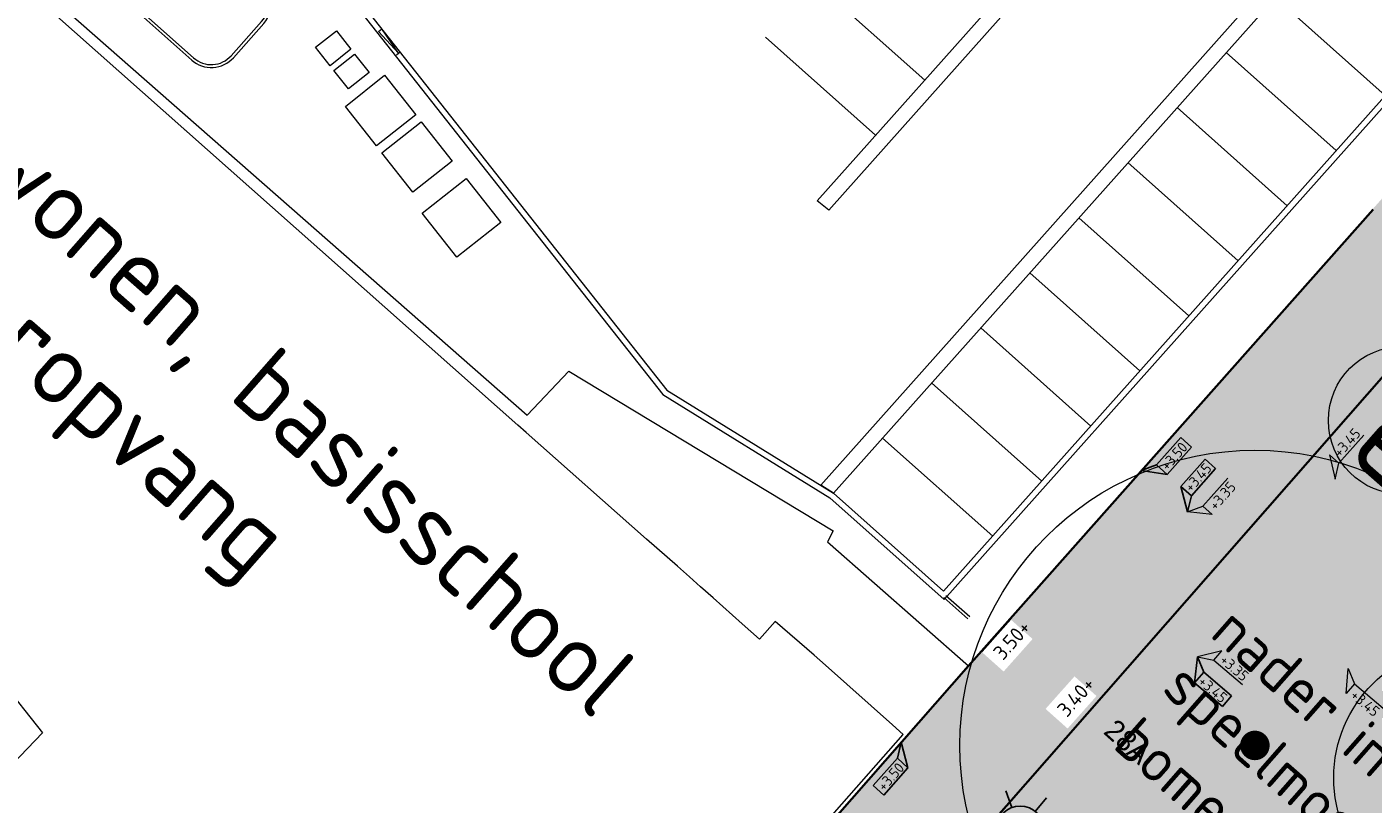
# Model space of a CAD drawing. Header units: millimetres. Extents: x 37131378 to 37737458, y 18584386 to 19114224.
# Tile 59 of 86: x 37588051 to 37633679, y 18891421 to 18917749. Entities that reach past the tile are written whole.
import ezdxf
from ezdxf.enums import TextEntityAlignment as Align

# ---------------------------------------------------------------- set-up
doc = ezdxf.new("R2010")
doc.units = ezdxf.units.MM
doc.header["$LTSCALE"] = 50
doc.linetypes.add('DASHED2', pattern=[0.375, 0.25, -0.125])
doc.linetypes.add('VH-OPSLUITBAND_100X200', pattern=[16, 8, -2, 4, -2])
for name, color, linetype, lineweight in [('B-BH-OG-TOPOGRAFIE_STRAATNAAM-T35', 50, 'Continuous', 35), ('Bandenlijnen nieuwe situatie', 7, 'Continuous', 13), ('Benaderbaarheid boom Bovengrands + 1m', 7, 'Continuous', 5), ('N-WE-OG-HOOGTELIJN-G', 7, 'DASHED2', 20), ('N-WE-VH-KANTOPSLUITING_OPSLUITBAND_100X200-G', 150, 'VH-OPSLUITBAND_100X200', 35), ('N-XX-AL-HOOGTELABEL-SN', 7, 'Continuous', 18), ('Nieuwe inrichting Stout', 7, 'Continuous', 13), ('pand', 7, 'Continuous', 0), ('X-XX-AL-HOOGTELABEL-S', 7, 'Continuous', 25), ('X-XX-AL-LICHTMASTEN-PRESENTATIETEKENING', 7, 'Continuous', 25)]:
    doc.layers.add(name, color=color, linetype=linetype, lineweight=lineweight)
doc.layers.add('Contourlijn grasveld', color=96, linetype='Continuous')
for name, color, linetype, lineweight, true_color in [('N-GV-BOMEN DERDE SOORT DIAMETER 5M-S', 7, 'Continuous', 18, 0xff870f), ('N-GV-BOMEN EERSTE SOORT DIAMETER 20M-S', 7, 'Continuous', 18, 0x4f9e00), ('N-WE-OG-TROTTOIR-SBS-DF-PAVIONA-V', 7, 'Continuous', 0, 0xbc7967), ('N01-WE-GR-GRAS_GAZON-V', 7, 'Continuous', 18, 0xc5d986)]:
    doc.layers.add(name, color=color, linetype=linetype, lineweight=lineweight, true_color=true_color)
doc.layers.add('nummer', color=7, linetype='Continuous', true_color=0xff0505)
doc.styles.add('NLCS-ISO', font='txt')
doc.styles.add('NLCS-ISO-M200-T18', font='txt', dxfattribs={"height": 0.36})
doc.styles.add('NLCS-ISO-MM1-T25', font='txt', dxfattribs={"height": 2.5})

# ---------------------------------------------------------------- blocks, each defined once
blk = doc.blocks.new('BOOM EERSTE SOORT')
at = {"layer": 'N-GV-BOMEN EERSTE SOORT DIAMETER 20M-S', "const_width": 0.5}
blk.add_lwpolyline([(-0.187, -0.166, 1), (0.187, 0.166, 1)], format="xyb", close=True, dxfattribs=at)
at = {"layer": 'N-GV-BOMEN EERSTE SOORT DIAMETER 20M-S'}
blk.add_circle((0, 0), 10, dxfattribs=at)
blk = doc.blocks.new('boom derde 200rt')
at = {"layer": 'N-GV-BOMEN DERDE SOORT DIAMETER 5M-S', "const_width": 0.5}
blk.add_lwpolyline([(-0.187, -0.166, 1), (0.187, 0.166, 1)], format="xyb", close=True, dxfattribs=at)
at = {"layer": 'N-GV-BOMEN DERDE SOORT DIAMETER 5M-S'}
blk.add_circle((0, 0), 2.5, dxfattribs=at)
blk = doc.blocks.new('SAL-HOOGTELABEL_01-SO')
for p, q in [((-2.46, 1.31), (-2.46, 3.44)), ((-2.46, 3.44), (0, 0)), ((-2.46, 1.31), (-8.84, 1.31)), ((0, 0), (-2.46, 1.31))]:
    blk.add_line(p, q)
blk.add_solid([(-2.46, 3.44), (-2.46, 1.31), (0, 0)])
at = {"style": 'NLCS-ISO'}
blk.add_attdef('...', text='', height=1.8, dxfattribs=at).set_placement((-5.96, 2.61), align=Align.MIDDLE)
blk = doc.blocks.new('N-SAL-HOOGTELABEL_KANTOPSLUITING_03-SO')
for p, q in [((0, 0), (-2.46, -1.31)), ((-2.46, -3.71), (0, 0)), ((-8.66, -1.31), (-8.66, -3.71)), ((-2.46, -1.31), (-8.66, -1.31)), ((-2.46, -3.71), (-2.46, -1.31)), ((-8.66, -3.71), (-2.46, -3.71))]:
    blk.add_line(p, q)
blk.add_solid([(-2.46, -1.31), (0, 0), (-2.46, -3.71)])
at = {"style": 'NLCS-ISO'}
blk.add_attdef('...', text='', height=1.8, dxfattribs=at).set_placement((-5.54, -2.55), align=Align.MIDDLE)
blk = doc.blocks.new('LICHTMAST NIEUW EN BESTAAND PRESENTATIE')
at = {"layer": 'X-XX-AL-LICHTMASTEN-PRESENTATIETEKENING', "true_color": 0xffff47}
h = blk.add_hatch(color=51, dxfattribs=at)
h.dxf.hatch_style = 1
edge = h.paths.add_edge_path()
edge.add_arc((0, 0), 0.4, 0, 360)
at = {"layer": 'X-XX-AL-LICHTMASTEN-PRESENTATIETEKENING'}
for p, q in [((0, 0.4), (0, 0.7)), ((-0.606, 0.35), (-0.346, 0.2)), ((0.346, 0.2), (0.606, 0.35)), ((-0.606, -0.35), (-0.346, -0.2)), ((0.346, -0.2), (0.606, -0.35)), ((0, -0.7), (0, -0.4))]:
    blk.add_line(p, q, dxfattribs=at)
blk.add_circle((0, 0), 0.4, dxfattribs=at)

msp = doc.modelspace()

# ---------------------------------------------------------------- hatches: boundary and pattern name
at = {"layer": 'N-WE-OG-TROTTOIR-SBS-DF-PAVIONA-V'}
h = msp.add_hatch(color=256, dxfattribs=at)
h.dxf.hatch_style = 1
edge = h.paths.add_edge_path()
edge.add_line((37622642.5958, 18854440.8486), (37622775.5592, 18854590.1956))
edge.add_line((37622775.5592, 18854590.1956), (37622850.3878, 18854523.6044))
edge.add_line((37622850.3878, 18854523.6044), (37627830.8877, 18860115.6633))
edge.add_line((37627830.8877, 18860115.6633), (37626274.1493, 18861525.4043))
edge.add_line((37626274.1493, 18861525.4043), (37618259.3392, 18852526.4756))
edge.add_line((37618259.3392, 18852526.4756), (37600829.3837, 18868079.0122))
edge.add_line((37600829.3837, 18868079.0122), (37643047.2213, 18916205.1405))
edge.add_line((37643047.2213, 18916205.1405), (37660866.7082, 18900365.4978))
edge.add_line((37660866.7082, 18900365.4978), (37626274.1493, 18861525.4043))
edge.add_line((37626274.1493, 18861525.4043), (37627830.8877, 18860115.6633))
edge.add_line((37627830.8877, 18860115.6633), (37662760.002, 18899333.8031))
edge.add_line((37662760.002, 18899333.8031), (37666489.7182, 18896003.8075))
edge.add_line((37666489.7182, 18896003.8075), (37666828.9488, 18896379.4104))
edge.add_line((37666828.9488, 18896379.4104), (37666894.5079, 18896458.2566))
edge.add_arc((37662372.0648, 18900463.3881), 6040.9908, 318.47150174, 324.27487753)
edge.add_arc((37662417.2694, 18900450.3147), 5996.6798, 324.12409168, 408.38050273)
edge.add_line((37666400.148, 18904933.2653), (37663086.049, 18901202.8578))
edge.add_line((37663086.049, 18901202.8578), (37644427.7689, 18917778.8984))
edge.add_line((37644427.7689, 18917778.8984), (37647388.8337, 18921154.3579))
edge.add_line((37647388.8337, 18921154.3579), (37647718.4982, 18921530.1582))
edge.add_line((37647718.4982, 18921530.1582), (37641655.5396, 18926914.5968))
edge.add_arc((37639676.4746, 18924676.3745), 2987.6977, 48.51647086, 123.81231629)
edge.add_line((37638013.8978, 18927158.7475), (37643352.1077, 18922440.1341))
edge.add_arc((41492176.5711, 15480637.5675), 5163279.448, 138.1953978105, 138.9641178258)
edge.add_line((37597522.2806, 18870493.4074), (37592206.0849, 18864416.7903))
edge.add_line((37592206.0849, 18864416.7903), (37595141.8741, 18861595.5479))
edge.add_line((37595141.8741, 18861595.5479), (37599510.427, 18866575.4703))
edge.add_line((37599510.427, 18866575.4703), (37613354.534, 18854222.5424))
edge.add_line((37613354.534, 18854222.5424), (37613549.8025, 18854182.3283))
edge.add_line((37613549.8025, 18854182.3283), (37622293.3244, 18846380.5903))
edge.add_line((37622293.3244, 18846380.5903), (37626769.4891, 18842386.5632))
edge.add_line((37626769.4891, 18842386.5632), (37628031.856, 18843806.5856))
edge.add_line((37628031.856, 18843806.5856), (37623556.8688, 18847799.5544))
edge.add_line((37623556.8688, 18847799.5544), (37619751.5687, 18851194.9774))
edge.add_line((37619751.5687, 18851194.9774), (37622642.5958, 18854440.8486))
at = {"layer": 'N01-WE-GR-GRAS_GAZON-V'}
h = msp.add_hatch(color=256, dxfattribs=at)
h.dxf.hatch_style = 1
h.paths.add_polyline_path([(37603680.6626, 18871329.1135), (37621149.0768, 18855771.037), (37660866.7082, 18900365.4978), (37643047.2186, 18916205.143)])

# ---------------------------------------------------------------- linework, layer by layer
at = {"layer": 'Bandenlijnen nieuwe situatie', "flags": 128}
msp.add_lwpolyline([(37584033.3512, 18923003.2995), (37605005.3551, 18904597.7026), (37606414.7914, 18906083.5812), (37615374.2951, 18900672.3009), (37615181.2724, 18900305.3507), (37619964.5205, 18896109.3271)], dxfattribs=at)
at = {"layer": 'Benaderbaarheid boom Bovengrands + 1m'}
msp.add_circle((37636847.2979, 18892312.4097, 3131), 4500, dxfattribs=at)
at = {"layer": 'Nieuwe inrichting Stout'}
for points in [[(37617068.9946, 18941736.5269), (37615206.6275, 18939625.0613, -0.4137720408), (37614783.3638, 18939601.0501), (37611274.7091, 18942728.2441), (37594374.5546, 18923766.5781), (37598107.166, 18920439.776), (37597865.76, 18920168.9229), (37609606.6233, 18905297.0792), (37615269.1535, 18901794.7772), (37619138.0424, 18898346.5137), (37639364.999, 18921040.7911), (37635858.6519, 18924165.9283, -0.4160198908), (37635835.5378, 18924590.8696), (37636099.1693, 18924883.3619)], [(37617218.9865, 18941604.2302), (37615356.2331, 18939492.3266, -0.4142135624), (37614650.2918, 18939451.7457), (37611290.9415, 18942445.8675), (37594656.9311, 18923782.8104), (37598389.5425, 18920456.0084), (37598126.7252, 18920161.1321), (37609741.7784, 18905448.6488), (37615389.1986, 18901955.6923), (37619121.81, 18898628.8902), (37639082.6224, 18921024.5587), (37635725.5798, 18924016.6239, -0.4160198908), (37635687.0563, 18924724.8594), (37635950.6086, 18925017.2638)]]:
    msp.add_lwpolyline(points, format="xyb", dxfattribs=at)
for points in [[(37614840.7448, 18911856.375), (37628462.8025, 18927140.9305), (37628836.0636, 18926808.2503), (37615229.4432, 18911541.8696)], [(37614957.9204, 18902222.4399), (37635309.4232, 18925057.3083), (37635687.0563, 18924724.8594), (37615389.1986, 18901955.6923)]]:
    msp.add_lwpolyline(points, close=True, dxfattribs=at)
at = {"layer": 'Nieuwe inrichting Stout', "flags": 128}
for points in [[(37588154.1683, 18921511.1271), (37593635.8585, 18916625.4061, 0.4142135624), (37595047.7411, 18916706.568), (37596080.507, 18917865.3125, 0.4703924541), (37595848.1582, 18919388.3591), (37589065.624, 18923454.4138)], [(37588220.7044, 18921585.7794), (37593702.3945, 18916700.0583, 0.4142135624), (37594973.0889, 18916773.104), (37596005.8548, 18917931.8485, 0.4703924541), (37595796.7408, 18919302.5905), (37589014.2067, 18923368.6452)]]:
    msp.add_lwpolyline(points, format="xyb", dxfattribs=at)
at = {"layer": 'Nieuwe inrichting Stout'}
for points in [[(37618480.5478, 18915944.7438), (37614747.9364, 18919271.5458)], [(37634092.4193, 18915425.6416), (37630359.8079, 18918752.4437)], [(37599962.2259, 18917594.1733), (37600079.9114, 18917687.0824)], [(37599962.6255, 18917594.4887), (37600640.7108, 18916855.7434), (37600079.9114, 18917687.0824)], [(37616817.1468, 18914078.438), (37613084.5353, 18917405.2401)], [(37600581.868, 18916809.2888), (37600699.5535, 18916902.1979)], [(37632429.0183, 18913559.3359), (37628696.4069, 18916886.138)], [(37629102.2162, 18909826.7245), (37625369.6048, 18913153.5266)], [(37627438.8152, 18907960.4188), (37623706.2038, 18911287.2209)], [(37625775.4142, 18906094.1131), (37622042.8027, 18909420.9151)], [(37624112.0131, 18904227.8074), (37620379.4017, 18907554.6094)], [(37622448.6121, 18902361.5017), (37618716.0007, 18905688.3037)], [(37620785.2111, 18900495.196), (37617052.5996, 18903821.998)]]:
    msp.add_lwpolyline(points, dxfattribs=at)
at = {"layer": 'Nieuwe inrichting Stout', "flags": 128}
for points in [[(37598538.5591, 18917617.3125), (37599031.4286, 18916990.4915), (37598325.755, 18916434.3696), (37597830.2716, 18917063.098)], [(37599158.1465, 18916830.3976), (37599651.016, 18916203.5765), (37598945.3424, 18915647.4547), (37598449.8589, 18916276.183)], [(37600176.2835, 18916110.7573), (37601230.4271, 18914776.0546), (37599896.7246, 18913720.6446), (37598844.5118, 18915058.9184)], [(37601413.8901, 18914539.6955), (37602468.0336, 18913204.9927), (37601134.3311, 18912149.5827), (37600082.1183, 18913487.8565)], [(37602933.5432, 18912614.8724), (37604109.7639, 18911124.7917), (37602620.7741, 18909946.8222), (37601446.4842, 18911440.4739)]]:
    msp.add_lwpolyline(points, close=True, dxfattribs=at)
at = {"layer": 'Nieuwe inrichting Stout', "lineweight": 15}
msp.add_lwpolyline([(37630765.6173, 18911693.0302), (37627033.0058, 18915019.8323)], dxfattribs=at)
at = {"layer": 'Nieuwe inrichting Stout', "flags": 128}
for points in [[(37619200.5203, 18898491.7601), (37620006.7644, 18897773.1708)], [(37619133.9843, 18898417.1078), (37619940.2284, 18897698.5186)]]:
    msp.add_lwpolyline(points, dxfattribs=at)
at = {"layer": 'pand', "color": 1, "flags": 128}
for points in [[(37611757.6937, 18886984.3389), (37617745.6937, 18893772.3389), (37617389.6937, 18894105.3389), (37615121.6937, 18896121.3389), (37614734.6937, 18896465.3389), (37613407.6937, 18897608.3389), (37612886.6937, 18897009.3389), (37612296.6937, 18897531.3389), (37611311.6937, 18898403.3389), (37610885.6937, 18898779.3389), (37610506.6937, 18899115.3389), (37610098.6937, 18899476.3389), (37609055.6937, 18900399.3389), (37604975.6937, 18904008.3389), (37604693.6937, 18904258.3389), (37583646.6937, 18922919.3389)], [(37585741.6937, 18897405.3389), (37588578.6937, 18893831.3389), (37587038.6937, 18892238.3389)]]:
    msp.add_lwpolyline(points, dxfattribs=at)

# ---------------------------------------------------------------- block references
at = {"layer": 'N-GV-BOMEN DERDE SOORT DIAMETER 5M-S', "xscale": 999.9999999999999, "yscale": 999.9999999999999, "zscale": 999.9999999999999, "rotation": 318.3104474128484}
msp.add_blockref('boom derde 200rt', (37634663.9446, 18904417.2149), dxfattribs=at)
at = {"layer": 'N-GV-BOMEN EERSTE SOORT DIAMETER 20M-S', "xscale": 999.9999999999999, "yscale": 999.9999999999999, "zscale": 999.9999999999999, "rotation": 318.3104474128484}
msp.add_blockref('BOOM EERSTE SOORT', (37629673.2651, 18893407.7001), dxfattribs=at)
at = {"layer": 'N-XX-AL-HOOGTELABEL-SN'}
ref = msp.add_blockref('SAL-HOOGTELABEL_01-SO', (37632389.2175, 18902429.0814), dxfattribs=dict(at, xscale=-200, yscale=200, zscale=200, rotation=48.36126172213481))
ref.add_attrib('...', '+3.45', dxfattribs={"layer": '0', "height": 360, "rotation": 48.36126166, "style": 'NLCS-ISO'}).set_placement((37632791.0618, 18903665.8924), align=Align.MIDDLE)
ref = msp.add_blockref('SAL-HOOGTELABEL_01-SO', (37627387.7773, 18901318.6263), dxfattribs=dict(at, xscale=200.0000000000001, yscale=200.0000000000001, zscale=200.0000000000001, rotation=228.3612617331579))
ref.add_attrib('...', '+3.35', dxfattribs={"layer": '0', "height": 360, "rotation": 48.36126166, "style": 'NLCS-ISO'}).set_placement((37628569.0445, 18901862.4903), align=Align.MIDDLE)
ref = msp.add_blockref('SAL-HOOGTELABEL_01-SO', (37627731.5159, 18896411.7041), dxfattribs=dict(at, xscale=-200.0000000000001, yscale=200.0000000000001, zscale=200.0000000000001, rotation=319.6540358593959))
ref.add_attrib('...', '+3.35', dxfattribs={"layer": '0', "height": 360, "rotation": 319.65403596, "style": 'NLCS-ISO'}).set_placement((37628977.0782, 18896037.866), align=Align.MIDDLE)
ref = msp.add_blockref('SAL-HOOGTELABEL_01-SO', (37632839.2166, 18896009.268), dxfattribs=dict(at, xscale=200.0000000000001, yscale=200.0000000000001, zscale=200.0000000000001, rotation=139.6540358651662))
ref.add_attrib('...', '+3.45', dxfattribs={"layer": '0', "height": 360, "rotation": 319.65403596, "style": 'NLCS-ISO'}).set_placement((37633409.5931, 18894840.5717), align=Align.MIDDLE)
at = {"layer": 'X-XX-AL-HOOGTELABEL-S', "ltscale": 2}
ref = msp.add_blockref('N-SAL-HOOGTELABEL_KANTOPSLUITING_03-SO', (37625816.9144, 18902716.1497), dxfattribs=dict(at, xscale=-200, yscale=200, zscale=199.9999999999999, rotation=48.36126172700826))
ref.add_attrib('...', '+3.50', dxfattribs={"layer": '0', "ltscale": 2, "height": 360, "rotation": 48.36126166, "style": 'NLCS-ISO'}).set_placement((37626935.0512, 18903205.3568), align=Align.MIDDLE)
ref = msp.add_blockref('N-SAL-HOOGTELABEL_KANTOPSLUITING_03-SO', (37627387.7773, 18901318.6263), dxfattribs=dict(at, xscale=200, yscale=200, zscale=200, rotation=228.3612617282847))
ref.add_attrib('...', '+3.45', dxfattribs={"layer": '0', "ltscale": 2, "height": 360, "rotation": 48.36126166, "style": 'NLCS-ISO'}).set_placement((37627742.7306, 18902486.3427), align=Align.MIDDLE)
ref = msp.add_blockref('N-SAL-HOOGTELABEL_KANTOPSLUITING_03-SO', (37627731.5159, 18896411.7041), dxfattribs=dict(at, xscale=-200, yscale=200, zscale=200, rotation=319.6540358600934))
ref.add_attrib('...', '+3.45', dxfattribs={"layer": '0', "ltscale": 2, "height": 360, "rotation": 319.65403596, "style": 'NLCS-ISO'}).set_placement((37628245.8251, 18895304.889), align=Align.MIDDLE)
at = {"layer": 'X-XX-AL-HOOGTELABEL-S', "ltscale": 2, "xscale": 199.9999999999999, "yscale": 199.9999999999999, "zscale": 199.9999999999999, "rotation": 48.36126172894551}
msp.add_blockref('N-SAL-HOOGTELABEL_KANTOPSLUITING_03-SO', (37617687.1726, 18893513.2692), dxfattribs=at).add_auto_attribs({'...': '+3.50'})
at = {"layer": 'X-XX-AL-LICHTMASTEN-PRESENTATIETEKENING', "xscale": 2000, "yscale": 2000, "zscale": 2000, "rotation": 200.4334781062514}
msp.add_blockref('LICHTMAST NIEUW EN BESTAAND PRESENTATIE', (37621716.627, 18890555.4545), dxfattribs=at)

# ---------------------------------------------------------------- texts
at = {"layer": 'B-BH-OG-TOPOGRAFIE_STRAATNAAM-T35', "color": 96, "lineweight": 50, "insert": (37581697.7207, 18920079.491), "char_height": 2500, "attachment_point": 1, "rotation": 318.67635233, "style": 'NLCS-ISO-MM1-T25'}
msp.add_mtext_dynamic_manual_height_columns('{\\C251;Volt: wonen, basisschool \\Pen kinderopvang}', width=56361.875416, gutter_width=1800, heights=[18783.3333], dxfattribs=at)
at = {"layer": 'nummer'}
msp.add_text('28A', height=700, rotation=318.06644555, dxfattribs=at).set_placement((37624508.4725, 18893833.3795))

# ---------------------------------------------------------------- next in the draw order: texts
at = {"layer": 'N-WE-OG-HOOGTELIJN-G', "ltscale": 10, "char_height": 500, "attachment_point": 1, "rotation": 48.30566351, "style": 'NLCS-ISO-M200-T18', "bg_fill": 3, "box_fill_scale": 1.5, "bg_fill_color": 256, "bg_fill_transparency": 0}
for s, insert in [('3.50+', (37620762.9591, 18896596.9532)), ('3.40+', (37622930.583, 18894665.889))]:
    msp.add_mtext_dynamic_manual_height_columns(s, width=974.662828, gutter_width=1800, heights=[0], dxfattribs=dict(at, insert=insert))

# ---------------------------------------------------------------- next in the draw order: linework, layer by layer
at = {"layer": 'Contourlijn grasveld', "lineweight": 9}
msp.add_lwpolyline([(37603680.5602, 18871329.2048), (37621140.5818, 18855761.4989), (37660866.7082, 18900365.4978), (37643047.2213, 18916205.1405)], close=True, dxfattribs=at)
at = {"layer": 'N-WE-VH-KANTOPSLUITING_OPSLUITBAND_100X200-G', "color": 0, "linetype": 'ByBlock'}
msp.add_lwpolyline([(37618259.3392, 18852526.4756), (37660866.7082, 18900365.4978), (37643047.2213, 18916205.1405), (37600829.4342, 18868079.0689)], dxfattribs=at)
at = {"layer": 'N-WE-VH-KANTOPSLUITING_OPSLUITBAND_100X200-G', "color": 0, "linetype": 'ByBlock', "flags": 128}
msp.add_lwpolyline([(37592226.7374, 18864440.397), (37608178.57, 18882673.9579), (37608178.57, 18882673.9579), (37619964.5205, 18896109.3271), (37633685.2114, 18911564.9437)], dxfattribs=at)

# ---------------------------------------------------------------- next in the draw order: texts
at = {"layer": 'B-BH-OG-TOPOGRAFIE_STRAATNAAM-T35', "color": 96, "insert": (37638445.4337, 18908885.2339), "char_height": 2500, "attachment_point": 1, "rotation": 318.67635233, "style": 'NLCS-ISO-MM1-T25'}
msp.add_mtext_dynamic_manual_height_columns('\\pxqc;{\\fNLCS-ISO|b1|i0|c0|p34;\\H1.2x;Speelveld\\Pen omgeving}\\P\\P\\pq*;{\\H0.6x;nader in te vullen met speelmogelijkheden, bomen en ander groen.}', width=20765.429762, gutter_width=1800, heights=[0], dxfattribs=at)

doc.saveas('drawing.dxf')
